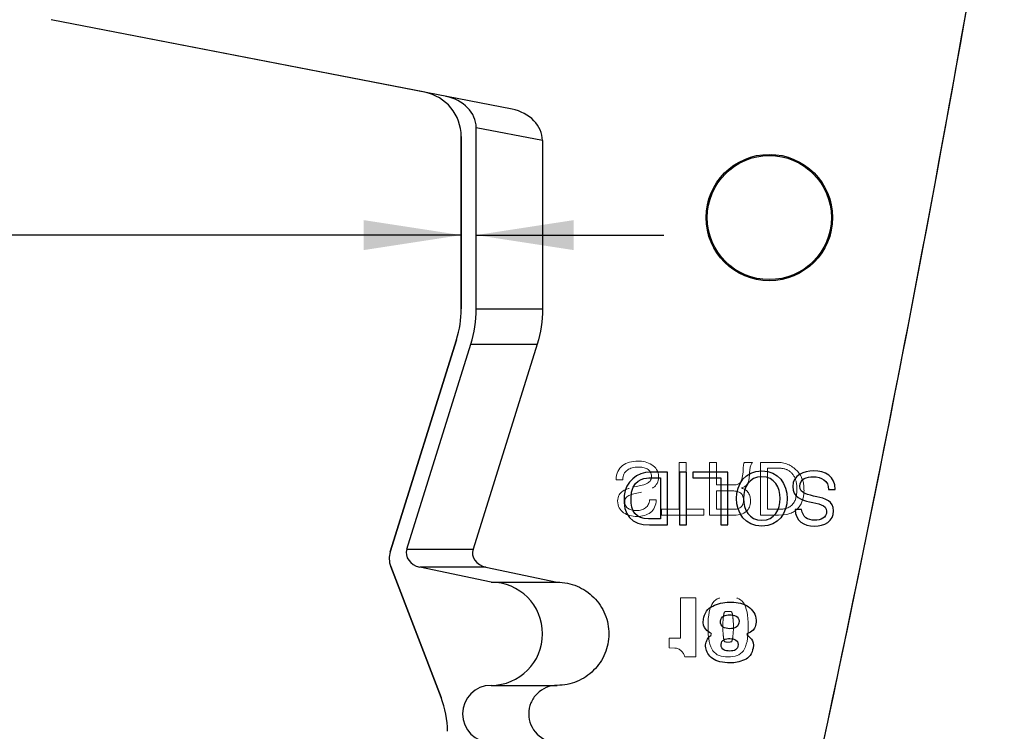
# Model space of a CAD drawing. Header units: inches. Extents: x 0.1 to 87.3, y 0.1 to 33.9.
# Tile 169 of 174: x 70.3 to 71.6, y 25.6 to 26.6. Entities that reach past the tile are written whole.
import ezdxf

# ---------------------------------------------------------------- set-up
doc = ezdxf.new("R2010")
doc.units = ezdxf.units.IN
doc.header["$MEASUREMENT"] = 0
doc.linetypes.add('HIDDEN', pattern=[0.075, 0.05, -0.025])
doc.layers.add('NOTES', color=5, linetype='Continuous')
doc.styles.add('SLDTEXTSTYLE0', font='TXT', dxfattribs={"width": 0.75})
doc.dimstyles.new('SLDDIMSTYLE5', dxfattribs={"dimtxt": 0.125, "dimasz": 0.13, "dimexe": 0, "dimexo": 0.0625, "dimgap": 0.03125, "dimtad": 0, "dimtih": 1, "dimtoh": 1, "dimdec": 4, "dimrnd": 1e-09, "dimzin": 4, "dimdsep": 46, "dimtxsty": 'SLDTEXTSTYLE0', "dimsah": 1, "dimcen": 0.09, "dimadec": 0, "dimazin": 1, "dimtfac": 1, "dimtdec": 4, "dimtmove": 0, "dimatfit": 0, "dimfxl": 1, "dimfrac": 2, "dimtolj": 1, "dimtzin": 12, "dimarcsym": 0})

# ---------------------------------------------------------------- blocks, each defined once
blk = doc.blocks.new('_D_20')
at = {"layer": 'NOTES'}
for p, q in [((70.8766, 25.4488), (70.4407, 25.4488)), ((70.8966, 25.4488), (71.1466, 25.4488)), ((70.8966, 25.3995), (70.8966, 25.3238))]:
    blk.add_line(p, q, dxfattribs=at)
for points in [[(70.8766, 25.4488), (70.7466, 25.4688), (70.7466, 25.4288)], [(70.8966, 25.4488), (71.0266, 25.4288), (71.0266, 25.4688)]]:
    blk.add_solid(points, dxfattribs=at)
at = {"layer": 'NOTES', "char_height": 0.125, "attachment_point": 1, "style": 'SLDTEXTSTYLE0'}
for s, insert in [('.0200', (69.349, 25.9076)), ('MINUS ~.012"', (69.0427, 25.7092)), ('OF BREAK CONDITION', (68.673, 25.5107)), ('GRIND STOCK', (68.9786, 25.3123)), ('(.008" MIN)', (69.1278, 25.1139))]:
    blk.add_mtext(s, dxfattribs=dict(at, insert=insert))
blk = doc.blocks.new('_D_23')
at = {"layer": 'NOTES'}
for p, q in [((70.8949, 26.2755), (70.2129, 26.2755)), ((70.9149, 26.2755), (71.1649, 26.2755))]:
    blk.add_line(p, q, dxfattribs=at)
for centre, start, end in [((69.9722, 26.2628), 153.4349, 206.5651), ((69.991, 26.2628), 333.4349, 26.5651)]:
    blk.add_arc(centre, 0.2219, start, end, dxfattribs=at)
for points in [[(70.8949, 26.2755), (70.7649, 26.2955), (70.7649, 26.2555)], [(70.9149, 26.2755), (71.0449, 26.2555), (71.0449, 26.2955)]]:
    blk.add_solid(points, dxfattribs=at)
at = {"layer": 'NOTES', "insert": (69.7738, 26.3247), "char_height": 0.125, "attachment_point": 1, "style": 'SLDTEXTSTYLE0'}
blk.add_mtext('.0200', dxfattribs=at)

msp = doc.modelspace()

# ---------------------------------------------------------------- linework, layer by layer
at = {"color": 7, "linetype": 'Continuous', "lineweight": 25}
for p, q in [((70.84635, 26.46577), (70.34891, 26.56246)), ((70.96257, 26.44317), (70.34891, 26.56246)), ((71.00312, 26.40145), (70.9149, 26.4186)), ((70.9149, 26.17722), (70.9149, 26.4186)), ((70.8949, 26.40687), (70.8949, 26.17722)), ((70.8949, 26.17722), (70.8949, 26.40687)), ((71.00312, 26.40145), (71.00312, 26.17722)), ((70.9149, 26.17722), (71.00312, 26.17722)), ((70.88864, 26.13621), (70.80039, 25.85379)), ((70.80039, 25.85379), (70.88864, 26.13621)), ((70.82242, 25.85723), (70.90773, 26.13024)), ((70.90773, 26.13024), (70.99595, 26.13024)), ((70.99595, 26.13024), (70.91063, 25.85723)), ((71.16033, 25.95198), (71.16033, 25.89733)), ((71.18551, 25.95987), (71.18551, 25.88945)), ((71.19487, 25.95987), (71.18551, 25.95987)), ((71.19487, 25.88945), (71.19487, 25.95987)), ((71.20348, 25.95987), (71.20348, 25.95197)), ((71.25013, 25.95987), (71.20348, 25.95987)), ((71.20348, 25.95197), (71.24076, 25.95197)), ((71.24076, 25.95197), (71.24076, 25.88945)), ((71.25013, 25.88945), (71.25013, 25.95987)), ((71.38424, 25.9367), (71.39311, 25.9367)), ((71.34833, 25.91006), (71.33946, 25.91006)), ((71.18551, 25.88945), (71.19487, 25.88945)), ((71.24076, 25.88945), (71.25013, 25.88945)), ((70.82242, 25.85723), (70.91063, 25.85723)), ((70.80102, 25.83406), (70.86825, 25.6594)), ((70.86825, 25.6594), (70.80102, 25.83406)), ((70.92788, 25.8333), (70.83966, 25.8333)), ((70.93459, 25.81312), (70.83966, 25.8333)), ((70.92788, 25.8333), (71.0228, 25.81312)), ((70.93459, 25.81312), (71.0228, 25.81312)), ((70.93459, 25.67572), (71.0228, 25.67572))]:
    msp.add_line(p, q, dxfattribs=at)
at = {"color": 7, "linetype": 'HIDDEN', "lineweight": 18}
for p, q in [((71.19444, 25.97279), (71.18506, 25.97279)), ((71.18506, 25.97279), (71.18506, 25.91027)), ((71.19444, 25.97279), (71.18506, 25.97279)), ((71.18506, 25.97279), (71.18506, 25.91027)), ((71.19444, 25.91027), (71.19444, 25.97279)), ((71.19444, 25.91027), (71.19444, 25.97279)), ((71.22573, 25.9728), (71.22573, 25.90237)), ((71.2351, 25.9728), (71.22573, 25.9728)), ((71.22573, 25.9728), (71.22573, 25.90237)), ((71.2351, 25.9728), (71.22573, 25.9728)), ((71.2351, 25.94272), (71.2351, 25.9728)), ((71.2351, 25.94272), (71.2351, 25.9728)), ((71.28274, 25.9728), (71.27228, 25.9728)), ((71.28274, 25.9728), (71.27228, 25.9728)), ((71.29332, 25.9728), (71.31542, 25.9728)), ((71.29332, 25.90238), (71.29332, 25.9728)), ((71.29332, 25.9728), (71.31542, 25.9728)), ((71.29332, 25.90238), (71.29332, 25.9728)), ((71.3027, 25.96491), (71.31828, 25.96491)), ((71.3027, 25.91026), (71.3027, 25.96491)), ((71.3027, 25.91026), (71.3027, 25.96491)), ((71.3027, 25.96491), (71.31828, 25.96491)), ((71.1011, 25.94962), (71.10998, 25.94962)), ((71.1011, 25.94962), (71.10998, 25.94962)), ((71.26806, 25.93867), (71.26808, 25.93888)), ((71.26806, 25.93867), (71.26808, 25.93888)), ((71.2351, 25.91027), (71.2351, 25.93483)), ((71.2351, 25.93483), (71.25463, 25.93483)), ((71.2351, 25.91027), (71.2351, 25.93483)), ((71.2351, 25.93483), (71.25463, 25.93483)), ((71.15476, 25.92299), (71.14588, 25.92299)), ((71.15476, 25.92299), (71.14588, 25.92299)), ((71.18506, 25.91027), (71.16159, 25.91027)), ((71.16159, 25.91027), (71.16159, 25.90237)), ((71.18506, 25.91027), (71.16159, 25.91027)), ((71.16159, 25.91027), (71.16159, 25.90237)), ((71.16159, 25.90237), (71.21791, 25.90237)), ((71.16159, 25.90237), (71.21791, 25.90237)), ((71.21791, 25.91027), (71.19444, 25.91027)), ((71.21791, 25.91027), (71.19444, 25.91027)), ((71.21791, 25.90237), (71.21791, 25.91027)), ((71.21791, 25.90237), (71.21791, 25.91027)), ((71.31749, 25.90238), (71.29332, 25.90238)), ((71.31749, 25.90238), (71.29332, 25.90238)), ((71.31601, 25.91026), (71.3027, 25.91026)), ((71.31601, 25.91026), (71.3027, 25.91026)), ((71.32318, 25.91055), (71.31601, 25.91026)), ((71.32318, 25.91055), (71.31601, 25.91026)), ((71.32828, 25.90344), (71.31749, 25.90238)), ((71.32828, 25.90344), (71.31749, 25.90238)), ((71.18682, 25.79228), (71.20747, 25.79228)), ((71.18682, 25.73876), (71.18682, 25.79228)), ((71.18682, 25.73876), (71.18682, 25.79228)), ((71.18682, 25.79228), (71.20747, 25.79228)), ((71.20747, 25.79228), (71.20747, 25.71366)), ((71.20747, 25.79228), (71.20747, 25.71366)), ((71.17194, 25.73875), (71.18682, 25.73876)), ((71.17194, 25.73875), (71.18682, 25.73876)), ((71.17194, 25.72587), (71.17194, 25.73875)), ((71.17194, 25.72587), (71.17194, 25.73875)), ((71.1793, 25.7254), (71.17194, 25.72587)), ((71.1793, 25.7254), (71.17194, 25.72587)), ((71.20747, 25.71366), (71.19259, 25.71366)), ((71.20747, 25.71366), (71.19259, 25.71366))]:
    msp.add_line(p, q, dxfattribs=at)
at = {"color": 7, "linetype": 'Continuous', "lineweight": 25}
for radius in [0.08418, 0.08268]:
    msp.add_circle((71.30525, 26.29885), radius, dxfattribs=at)
at = {"color": 7, "linetype": 'HIDDEN', "lineweight": 18}
msp.add_circle((71.30525, 26.29885), 0.08418, dxfattribs=at)
at = {"color": 7, "linetype": 'Continuous', "lineweight": 25}
for centre, radius, start, end in [((44.42832, 31.36607), 27.55906, 346.428925, 350.611434), ((44.42832, 31.36607), 27.55906, 346.428925, 350.564485), ((70.8349, 26.40687), 0.06, 0, 79), ((70.8349, 26.40687), 0.06, 0, 79), ((70.75742, 26.17722), 0.13748, 342.64598, 0), ((70.75742, 26.17722), 0.13748, 342.64598, 0), ((70.75742, 26.17722), 0.15748, 342.64598, 360), ((70.82902, 25.84484), 0.03, 162.64598, 201.05179), ((70.82902, 25.84484), 0.03, 162.64598, 201.05179), ((70.93459, 25.74442), 0.0687, 270, 90), ((71.22621, 25.74366), 0.00192, 307.16407, 57.345), ((71.27659, 25.74356), 0.00116, 108.76806, 237.8826), ((70.93459, 25.63772), 0.03799, 90, 270), ((70.75159, 25.6145), 0.125, 359.99999, 21.05179), ((70.75159, 25.6145), 0.125, 359.99999, 21.05179)]:
    msp.add_arc(centre, radius, start, end, dxfattribs=at)
at = {"color": 7, "linetype": 'HIDDEN', "lineweight": 18}
for centre, radius, start, end in [((71.31599, 25.93672), 0.03609, 43.84303, 90.90676), ((71.31599, 25.93672), 0.03609, 43.84303, 90.90676), ((71.31927, 25.94172), 0.0232, 55.19107, 92.45467), ((71.31927, 25.94172), 0.0232, 55.19107, 92.45467), ((71.31807, 25.94245), 0.02333, 10.19261, 51.75836), ((71.31807, 25.94245), 0.02333, 10.19261, 51.75836), ((71.31815, 25.93879), 0.03309, 0.77529, 43.84303), ((71.31815, 25.93879), 0.03309, 0.77529, 43.84303), ((71.29468, 25.93716), 0.0473, 343.23887, 11.48811), ((71.29468, 25.93716), 0.0473, 343.23887, 11.48811), ((71.30994, 25.93505), 0.04152, 335.08546, 5.79516), ((71.30994, 25.93505), 0.04152, 335.08546, 5.79516), ((71.32171, 25.9298), 0.01932, 274.36052, 341.00116), ((71.32171, 25.9298), 0.01932, 274.36052, 341.00116), ((71.32354, 25.93019), 0.02716, 280.03358, 332.28659), ((71.32354, 25.93019), 0.02716, 280.03358, 332.28659), ((71.17836, 25.71094), 0.01449, 10.84084, 86.27498), ((71.17836, 25.71094), 0.01449, 10.84084, 86.27498)]:
    msp.add_arc(centre, radius, start, end, dxfattribs=at)
at = {"color": 7, "linetype": 'Continuous', "lineweight": 25}
for centre, major_axis, ratio, start_param, end_param in [((70.86684, 26.42168), (0.04747, -0.00923), 0.8141078, 0.1569451, 1.5707928), ((70.95505, 26.40453), (0.04747, -0.00923), 0.8141078, 0.1569451, 1.5707929), ((70.8457, 25.85235), (-0.02403, 0), 0.819152, 6.0325817, 7.6000973), ((70.93391, 25.85235), (-0.02403, 0), 0.819152, 6.0325817, 7.6000973)]:
    msp.add_ellipse(centre, major_axis=major_axis, ratio=ratio, start_param=start_param, end_param=end_param, dxfattribs=at)
msp.add_open_spline([(71.00312, 26.17722), (71.00312, 26.1612), (71.00073, 26.14554), (70.99595, 26.13024)], degree=3, dxfattribs=at)
at = {"color": 7, "linetype": 'HIDDEN', "lineweight": 18}
for points, knots in [([(71.1011, 25.94962), (71.1011, 25.96678), (71.11441, 25.97447), (71.1302, 25.97447), (71.14302, 25.97447), (71.15771, 25.96846), (71.15771, 25.95346), (71.15771, 25.93966), (71.14647, 25.93571), (71.13523, 25.93315)], [0.14285714, 0.14285714, 0.14285714, 0.14285714, 0.21428571, 0.21428571, 0.21428571, 0.28571429, 0.28571429, 0.28571429, 0.35714286, 0.35714286, 0.35714286, 0.35714286]), ([(71.1011, 25.94962), (71.1011, 25.96678), (71.11441, 25.97447), (71.1302, 25.97447), (71.14302, 25.97447), (71.15771, 25.96846), (71.15771, 25.95346), (71.15771, 25.93966), (71.14647, 25.93571), (71.13523, 25.93315)], [0.14285714, 0.14285714, 0.14285714, 0.14285714, 0.21428571, 0.21428571, 0.21428571, 0.28571429, 0.28571429, 0.28571429, 0.35714286, 0.35714286, 0.35714286, 0.35714286]), ([(71.1011, 25.94962), (71.1011, 25.96678), (71.11441, 25.97447), (71.1302, 25.97447), (71.14302, 25.97447), (71.15771, 25.96846), (71.15771, 25.95346), (71.15771, 25.93966), (71.14647, 25.93571), (71.13523, 25.93315)], [0.14285714, 0.14285714, 0.14285714, 0.14285714, 0.21428571, 0.21428571, 0.21428571, 0.28571429, 0.28571429, 0.28571429, 0.35714286, 0.35714286, 0.35714286, 0.35714286]), ([(71.12585, 25.93995), (71.1371, 25.94242), (71.14834, 25.9441), (71.14834, 25.95377), (71.14834, 25.96392), (71.13897, 25.96659), (71.13049, 25.96659)], [0.85714286, 0.85714286, 0.85714286, 0.85714286, 0.92857143, 0.92857143, 0.92857143, 1, 1, 1, 1]), ([(71.12585, 25.93995), (71.1371, 25.94242), (71.14834, 25.9441), (71.14834, 25.95377), (71.14834, 25.96392), (71.13897, 25.96659), (71.13049, 25.96659)], [0.85714286, 0.85714286, 0.85714286, 0.85714286, 0.92857143, 0.92857143, 0.92857143, 1, 1, 1, 1]), ([(71.12585, 25.93995), (71.1371, 25.94242), (71.14834, 25.9441), (71.14834, 25.95377), (71.14834, 25.96392), (71.13897, 25.96659), (71.13049, 25.96659)], [0.85714286, 0.85714286, 0.85714286, 0.85714286, 0.92857143, 0.92857143, 0.92857143, 1, 1, 1, 1]), ([(71.2351, 25.94272), (71.24273, 25.94272), (71.25036, 25.94272), (71.25798, 25.94272), (71.26705, 25.94272), (71.26874, 25.94853), (71.26973, 25.95544)], [0.53846154, 0.53846154, 0.53846154, 0.53846154, 0.61538462, 0.61538462, 0.61538462, 0.69230769, 0.69230769, 0.69230769, 0.69230769]), ([(71.2351, 25.94272), (71.24273, 25.94272), (71.25036, 25.94272), (71.25798, 25.94272), (71.26705, 25.94272), (71.26874, 25.94853), (71.26973, 25.95544)], [0.53846154, 0.53846154, 0.53846154, 0.53846154, 0.61538462, 0.61538462, 0.61538462, 0.69230769, 0.69230769, 0.69230769, 0.69230769]), ([(71.2351, 25.94272), (71.24273, 25.94272), (71.25036, 25.94272), (71.25798, 25.94272), (71.26705, 25.94272), (71.26874, 25.94853), (71.26973, 25.95544)], [0.53846154, 0.53846154, 0.53846154, 0.53846154, 0.61538462, 0.61538462, 0.61538462, 0.69230769, 0.69230769, 0.69230769, 0.69230769]), ([(71.15476, 25.92299), (71.15417, 25.90751), (71.14321, 25.9007), (71.12882, 25.9007), (71.11599, 25.9007), (71.10327, 25.90702), (71.10327, 25.92132), (71.10327, 25.93423), (71.11461, 25.93749), (71.12585, 25.93995)], [0.64285714, 0.64285714, 0.64285714, 0.64285714, 0.71428571, 0.71428571, 0.71428571, 0.78571429, 0.78571429, 0.78571429, 0.85714286, 0.85714286, 0.85714286, 0.85714286]), ([(71.15476, 25.92299), (71.15417, 25.90751), (71.14321, 25.9007), (71.12882, 25.9007), (71.11599, 25.9007), (71.10327, 25.90702), (71.10327, 25.92132), (71.10327, 25.93423), (71.11461, 25.93749), (71.12585, 25.93995)], [0.64285714, 0.64285714, 0.64285714, 0.64285714, 0.71428571, 0.71428571, 0.71428571, 0.78571429, 0.78571429, 0.78571429, 0.85714286, 0.85714286, 0.85714286, 0.85714286]), ([(71.15476, 25.92299), (71.15417, 25.90751), (71.14321, 25.9007), (71.12882, 25.9007), (71.11599, 25.9007), (71.10327, 25.90702), (71.10327, 25.92132), (71.10327, 25.93423), (71.11461, 25.93749), (71.12585, 25.93995)], [0.64285714, 0.64285714, 0.64285714, 0.64285714, 0.71428571, 0.71428571, 0.71428571, 0.78571429, 0.78571429, 0.78571429, 0.85714286, 0.85714286, 0.85714286, 0.85714286]), ([(71.26806, 25.93867), (71.27653, 25.9363), (71.28027, 25.9293), (71.28027, 25.92082), (71.28027, 25.90958), (71.27208, 25.90237), (71.25887, 25.90237), (71.24782, 25.90237), (71.23677, 25.90237), (71.22573, 25.90237)], [0.07692308, 0.07692308, 0.07692308, 0.07692308, 0.15384615, 0.15384615, 0.15384615, 0.23076923, 0.23076923, 0.23076923, 0.30769231, 0.30769231, 0.30769231, 0.30769231]), ([(71.26806, 25.93867), (71.27653, 25.9363), (71.28027, 25.9293), (71.28027, 25.92082), (71.28027, 25.90958), (71.27208, 25.90237), (71.25887, 25.90237), (71.24782, 25.90237), (71.23677, 25.90237), (71.22573, 25.90237)], [0.07692308, 0.07692308, 0.07692308, 0.07692308, 0.15384615, 0.15384615, 0.15384615, 0.23076923, 0.23076923, 0.23076923, 0.30769231, 0.30769231, 0.30769231, 0.30769231]), ([(71.26806, 25.93867), (71.27653, 25.9363), (71.28027, 25.9293), (71.28027, 25.92082), (71.28027, 25.90958), (71.27208, 25.90237), (71.25887, 25.90237), (71.24782, 25.90237), (71.23677, 25.90237), (71.22573, 25.90237)], [0.07692308, 0.07692308, 0.07692308, 0.07692308, 0.15384615, 0.15384615, 0.15384615, 0.23076923, 0.23076923, 0.23076923, 0.30769231, 0.30769231, 0.30769231, 0.30769231]), ([(71.13523, 25.93315), (71.12388, 25.93059), (71.11264, 25.92931), (71.11264, 25.92063), (71.11264, 25.91145), (71.12053, 25.9086), (71.12842, 25.9086), (71.13808, 25.9086), (71.14479, 25.91293), (71.14588, 25.92299)], [0.35714286, 0.35714286, 0.35714286, 0.35714286, 0.42857143, 0.42857143, 0.42857143, 0.5, 0.5, 0.5, 0.57142857, 0.57142857, 0.57142857, 0.57142857]), ([(71.13523, 25.93315), (71.12388, 25.93059), (71.11264, 25.92931), (71.11264, 25.92063), (71.11264, 25.91145), (71.12053, 25.9086), (71.12842, 25.9086), (71.13808, 25.9086), (71.14479, 25.91293), (71.14588, 25.92299)], [0.35714286, 0.35714286, 0.35714286, 0.35714286, 0.42857143, 0.42857143, 0.42857143, 0.5, 0.5, 0.5, 0.57142857, 0.57142857, 0.57142857, 0.57142857]), ([(71.13523, 25.93315), (71.12388, 25.93059), (71.11264, 25.92931), (71.11264, 25.92063), (71.11264, 25.91145), (71.12053, 25.9086), (71.12842, 25.9086), (71.13808, 25.9086), (71.14479, 25.91293), (71.14588, 25.92299)], [0.35714286, 0.35714286, 0.35714286, 0.35714286, 0.42857143, 0.42857143, 0.42857143, 0.5, 0.5, 0.5, 0.57142857, 0.57142857, 0.57142857, 0.57142857]), ([(71.2351, 25.91027), (71.24286, 25.91027), (71.25062, 25.91027), (71.25838, 25.91027), (71.26716, 25.91027), (71.2709, 25.9154), (71.2709, 25.9223), (71.2709, 25.93256), (71.26341, 25.93483), (71.25463, 25.93483)], [0.4, 0.4, 0.4, 0.4, 0.6, 0.6, 0.6, 0.8, 0.8, 0.8, 1, 1, 1, 1]), ([(71.2351, 25.91027), (71.24286, 25.91027), (71.25062, 25.91027), (71.25838, 25.91027), (71.26716, 25.91027), (71.2709, 25.9154), (71.2709, 25.9223), (71.2709, 25.93256), (71.26341, 25.93483), (71.25463, 25.93483)], [0.4, 0.4, 0.4, 0.4, 0.6, 0.6, 0.6, 0.8, 0.8, 0.8, 1, 1, 1, 1]), ([(71.2351, 25.91027), (71.24286, 25.91027), (71.25062, 25.91027), (71.25838, 25.91027), (71.26716, 25.91027), (71.2709, 25.9154), (71.2709, 25.9223), (71.2709, 25.93256), (71.26341, 25.93483), (71.25463, 25.93483)], [0.4, 0.4, 0.4, 0.4, 0.6, 0.6, 0.6, 0.8, 0.8, 0.8, 1, 1, 1, 1]), ([(71.25037, 25.71366), (71.23194, 25.71366), (71.22361, 25.72199), (71.22361, 25.75375), (71.22361, 25.78551), (71.23194, 25.79383), (71.25037, 25.79383), (71.26881, 25.79383), (71.27713, 25.78551), (71.27713, 25.75375), (71.27713, 25.72199), (71.26881, 25.71366), (71.25037, 25.71366)], [0, 0, 0, 0, 0.25, 0.25, 0.25, 0.5, 0.5, 0.5, 0.75, 0.75, 0.75, 1, 1, 1, 1]), ([(71.25037, 25.71366), (71.26881, 25.71366), (71.27713, 25.72199), (71.27713, 25.75375), (71.27713, 25.78551), (71.26881, 25.79383), (71.25037, 25.79383), (71.23194, 25.79383), (71.22361, 25.78551), (71.22361, 25.75375), (71.22361, 25.72199), (71.23194, 25.71366), (71.25037, 25.71366)], [0, 0, 0, 0, 0.25, 0.25, 0.25, 0.5, 0.5, 0.5, 0.75, 0.75, 0.75, 1, 1, 1, 1]), ([(71.25037, 25.71366), (71.23194, 25.71366), (71.22361, 25.72199), (71.22361, 25.75375), (71.22361, 25.78551), (71.23194, 25.79383), (71.25037, 25.79383), (71.26881, 25.79383), (71.27713, 25.78551), (71.27713, 25.75375), (71.27713, 25.72199), (71.26881, 25.71366), (71.25037, 25.71366)], [0, 0, 0, 0, 0.25, 0.25, 0.25, 0.5, 0.5, 0.5, 0.75, 0.75, 0.75, 1, 1, 1, 1])]:
    msp.add_open_spline(points, degree=3, knots=knots, dxfattribs=at)
for points in [[(71.13049, 25.96659), (71.11984, 25.96659), (71.10998, 25.96145), (71.10998, 25.94962)], [(71.13049, 25.96659), (71.11984, 25.96659), (71.10998, 25.96145), (71.10998, 25.94962)], [(71.13049, 25.96659), (71.11984, 25.96659), (71.10998, 25.96145), (71.10998, 25.94962)], [(71.26973, 25.95544), (71.2711, 25.96233), (71.26961, 25.96993), (71.27228, 25.9728)], [(71.26973, 25.95544), (71.2711, 25.96233), (71.26961, 25.96993), (71.27228, 25.9728)], [(71.26973, 25.95544), (71.2711, 25.96233), (71.26961, 25.96993), (71.27228, 25.9728)], [(71.28274, 25.9728), (71.27879, 25.96797), (71.27919, 25.96028), (71.2786, 25.95337)], [(71.28274, 25.9728), (71.27879, 25.96797), (71.27919, 25.96028), (71.2786, 25.95337)], [(71.28274, 25.9728), (71.27879, 25.96797), (71.27919, 25.96028), (71.2786, 25.95337)], [(71.2786, 25.95337), (71.27791, 25.94647), (71.27623, 25.94047), (71.26808, 25.93888)], [(71.2786, 25.95337), (71.27791, 25.94647), (71.27623, 25.94047), (71.26808, 25.93888)], [(71.2786, 25.95337), (71.27791, 25.94647), (71.27623, 25.94047), (71.26808, 25.93888)], [(71.24579, 25.73375), (71.24487, 25.7356), (71.24427, 25.73754), (71.24281, 25.75375), (71.24427, 25.76996), (71.24487, 25.77189), (71.24579, 25.77375)], [(71.24579, 25.73375), (71.24487, 25.7356), (71.24427, 25.73754), (71.24281, 25.75375), (71.24427, 25.76996), (71.24487, 25.77189), (71.24579, 25.77375)], [(71.24579, 25.73375), (71.24487, 25.7356), (71.24427, 25.73754), (71.24281, 25.75375), (71.24427, 25.76996), (71.24487, 25.77189), (71.24579, 25.77375)], [(71.24579, 25.73375), (71.24487, 25.7356), (71.24427, 25.73754), (71.24281, 25.75375), (71.24427, 25.76996), (71.24487, 25.77189), (71.24579, 25.77375)], [(71.24579, 25.77375), (71.24633, 25.77388), (71.24708, 25.77402), (71.25037, 25.77421), (71.25366, 25.77402), (71.25441, 25.77388), (71.25495, 25.77375)], [(71.24579, 25.77375), (71.24633, 25.77388), (71.24708, 25.77402), (71.25037, 25.77421), (71.25366, 25.77402), (71.25441, 25.77388), (71.25495, 25.77375)], [(71.25495, 25.77375), (71.25588, 25.77189), (71.25648, 25.76996), (71.25794, 25.75375), (71.25648, 25.73754), (71.25588, 25.7356), (71.25495, 25.73375)], [(71.25495, 25.77375), (71.25588, 25.77189), (71.25648, 25.76996), (71.25794, 25.75375), (71.25648, 25.73754), (71.25588, 25.7356), (71.25495, 25.73375)], [(71.25495, 25.77375), (71.25588, 25.77189), (71.25648, 25.76996), (71.25794, 25.75375), (71.25648, 25.73754), (71.25588, 25.7356), (71.25495, 25.73375)], [(71.25495, 25.77375), (71.25588, 25.77189), (71.25648, 25.76996), (71.25794, 25.75375), (71.25648, 25.73754), (71.25588, 25.7356), (71.25495, 25.73375)], [(71.25495, 25.73375), (71.25441, 25.73361), (71.25366, 25.73348), (71.25037, 25.73328), (71.24708, 25.73348), (71.24633, 25.73361), (71.24579, 25.73375)], [(71.25495, 25.73375), (71.25441, 25.73361), (71.25366, 25.73348), (71.25037, 25.73328), (71.24708, 25.73348), (71.24633, 25.73361), (71.24579, 25.73375)]]:
    msp.add_open_spline(points, degree=3, dxfattribs=at)
at = {"color": 7, "linetype": 'Continuous', "lineweight": 25}
for points, knots in [([(71.16971, 25.88945), (71.16971, 25.88945), (71.16971, 25.95987), (71.16971, 25.95987), (71.16971, 25.95987), (71.14702, 25.95987), (71.14702, 25.95987), (71.12914, 25.95987), (71.1134, 25.94658), (71.11195, 25.92877)], [0.4, 0.4, 0.4, 0.4, 0.6, 0.6, 0.6, 0.8, 0.8, 0.8, 1, 1, 1, 1]), ([(71.16033, 25.89733), (71.15508, 25.89733), (71.14982, 25.89733), (71.14456, 25.89733), (71.12729, 25.89733), (71.12109, 25.9075), (71.12109, 25.92426), (71.12109, 25.9502), (71.13834, 25.95198), (71.14475, 25.95198), (71.14995, 25.95198), (71.15514, 25.95198), (71.16033, 25.95198)], [0, 0, 0, 0, 0.2, 0.2, 0.2, 0.4, 0.4, 0.4, 0.6, 0.6, 0.6, 0.8, 0.8, 0.8, 0.8]), ([(71.29533, 25.88777), (71.31772, 25.88777), (71.32907, 25.90552), (71.32907, 25.92465), (71.32907, 25.9438), (71.31772, 25.96155), (71.29533, 25.96155), (71.27295, 25.96155), (71.26161, 25.9438), (71.26161, 25.92465), (71.26161, 25.90552), (71.27295, 25.88777), (71.29533, 25.88777)], [0, 0, 0, 0, 0.25, 0.25, 0.25, 0.5, 0.5, 0.5, 0.75, 0.75, 0.75, 1, 1, 1, 1]), ([(71.29533, 25.95365), (71.31251, 25.95365), (71.31969, 25.93886), (71.31969, 25.92465), (71.31969, 25.91045), (71.31251, 25.89566), (71.29533, 25.89566), (71.27818, 25.89566), (71.27098, 25.91045), (71.27098, 25.92465), (71.27098, 25.93886), (71.27818, 25.95365), (71.29533, 25.95365)], [0, 0, 0, 0, 0.25, 0.25, 0.25, 0.5, 0.5, 0.5, 0.75, 0.75, 0.75, 1, 1, 1, 1]), ([(71.39311, 25.9367), (71.39311, 25.95385), (71.3798, 25.96154), (71.36401, 25.96154), (71.3512, 25.96154), (71.33651, 25.95553), (71.33651, 25.94053), (71.33651, 25.92673), (71.34774, 25.92278), (71.35898, 25.92022)], [0.78571429, 0.78571429, 0.78571429, 0.78571429, 0.85714286, 0.85714286, 0.85714286, 0.92857143, 0.92857143, 0.92857143, 1, 1, 1, 1]), ([(71.36835, 25.92702), (71.35711, 25.92949), (71.34587, 25.93117), (71.34587, 25.94084), (71.34587, 25.95099), (71.35524, 25.95366), (71.36372, 25.95366), (71.37438, 25.95366), (71.38424, 25.94852), (71.38424, 25.9367)], [0.5, 0.5, 0.5, 0.5, 0.57142857, 0.57142857, 0.57142857, 0.64285714, 0.64285714, 0.64285714, 0.71428571, 0.71428571, 0.71428571, 0.71428571]), ([(71.11195, 25.92877), (71.10979, 25.90215), (71.12208, 25.88945), (71.14555, 25.88945), (71.1536, 25.88945), (71.16165, 25.88945), (71.16971, 25.88945)], [0, 0, 0, 0, 0.2, 0.2, 0.2, 0.4, 0.4, 0.4, 0.4]), ([(71.33946, 25.91006), (71.34005, 25.89458), (71.351, 25.88777), (71.3654, 25.88777), (71.37823, 25.88777), (71.39094, 25.89409), (71.39094, 25.90839), (71.39094, 25.9213), (71.3796, 25.92456), (71.36835, 25.92702)], [0.28571429, 0.28571429, 0.28571429, 0.28571429, 0.35714286, 0.35714286, 0.35714286, 0.42857143, 0.42857143, 0.42857143, 0.5, 0.5, 0.5, 0.5]), ([(71.35898, 25.92022), (71.37033, 25.91766), (71.38156, 25.91638), (71.38156, 25.9077), (71.38156, 25.89852), (71.37368, 25.89567), (71.36579, 25.89567), (71.35613, 25.89567), (71.34943, 25.9), (71.34833, 25.91006)], [0, 0, 0, 0, 0.07142857, 0.07142857, 0.07142857, 0.14285714, 0.14285714, 0.14285714, 0.21428571, 0.21428571, 0.21428571, 0.21428571]), ([(71.0228, 25.81312), (71.03185, 25.81312), (71.04086, 25.81131), (71.05752, 25.80438), (71.06516, 25.79925), (71.07789, 25.78645), (71.08297, 25.77878), (71.08981, 25.76205), (71.09154, 25.75309), (71.09148, 25.73967), (71.09102, 25.73513), (71.08924, 25.72637), (71.08793, 25.7221), (71.08274, 25.70966), (71.07769, 25.70213), (71.0681, 25.69257), (71.06464, 25.68974), (71.05721, 25.68479), (71.0532, 25.68264), (71.04077, 25.6775), (71.03185, 25.67572), (71.0228, 25.67572)], [0, 0, 0, 0, 0.125, 0.125, 0.25, 0.25, 0.375, 0.375, 0.5, 0.5, 0.5625, 0.5625, 0.625, 0.625, 0.75, 0.75, 0.8125, 0.8125, 0.875, 0.875, 1, 1, 1, 1]), ([(71.22725, 25.74527), (71.22481, 25.74653), (71.21947, 25.75103), (71.21549, 25.75888), (71.22072, 25.77542), (71.23243, 25.78406), (71.25178, 25.78771), (71.27622, 25.78483), (71.28873, 25.76915), (71.28741, 25.75452), (71.28324, 25.74797), (71.279, 25.74561), (71.27621, 25.74466)], [0, 0, 0, 0, 0.0926496, 0.2260604, 0.2927658, 0.3594711, 0.4928819, 0.6262926, 0.7597033, 0.8264087, 0.8931141, 1, 1, 1, 1]), ([(71.25264, 25.76972), (71.24719, 25.76972), (71.2402, 25.76784), (71.2402, 25.76117), (71.2402, 25.75373), (71.24575, 25.75118), (71.25241, 25.75118), (71.25885, 25.75118), (71.26496, 25.7534), (71.26496, 25.76117), (71.26496, 25.76784), (71.25819, 25.76972), (71.25264, 25.76972)], [0, 0, 0, 0, 0.25, 0.25, 0.25, 0.5, 0.5, 0.5, 0.75, 0.75, 0.75, 1, 1, 1, 1]), ([(71.27597, 25.74258), (71.27818, 25.74119), (71.28261, 25.73655), (71.28554, 25.72988), (71.28049, 25.71457), (71.27237, 25.7092), (71.26195, 25.70622), (71.25381, 25.70532), (71.23846, 25.70677), (71.22592, 25.71248), (71.21959, 25.72451), (71.22046, 25.73263), (71.22318, 25.73807), (71.2256, 25.74079), (71.22737, 25.74213)], [0, 0, 0, 0, 0.1014901, 0.2368262, 0.3044943, 0.3721623, 0.4398304, 0.5074984, 0.5751665, 0.6428345, 0.7781707, 0.8631295, 0.9135068, 1, 1, 1, 1]), ([(71.25275, 25.73819), (71.24731, 25.73819), (71.24108, 25.73652), (71.24108, 25.73008), (71.24108, 25.72275), (71.24686, 25.72142), (71.25264, 25.72142), (71.25841, 25.72142), (71.26374, 25.72308), (71.26374, 25.73008), (71.26374, 25.73619), (71.25808, 25.73819), (71.25275, 25.73819)], [0, 0, 0, 0, 0.25, 0.25, 0.25, 0.5, 0.5, 0.5, 0.75, 0.75, 0.75, 1, 1, 1, 1]), ([(71.0228, 25.67572), (71.01283, 25.67572), (71.00297, 25.67162), (70.99242, 25.66108), (70.98961, 25.65687), (70.9858, 25.64766), (70.98481, 25.64269), (70.98481, 25.62779), (70.9889, 25.6179), (71.00297, 25.60382), (71.01283, 25.59973), (71.0228, 25.59973)], [0, 0, 0, 0, 0.25, 0.25, 0.375, 0.375, 0.5, 0.5, 0.75, 0.75, 1, 1, 1, 1])]:
    msp.add_open_spline(points, degree=3, knots=knots, dxfattribs=at)

# ---------------------------------------------------------------- dimensions: what is measured, and where the dimension line sits
at = {"layer": 'NOTES'}
dim = msp.add_linear_dim(base=(70.9149, 26.2755), p1=(70.8949, 26.17722), p2=(70.9149, 26.17722), text='(<>)', dimstyle='SLDDIMSTYLE5', dxfattribs=at)
dim.commit()
dim.dimension.update_dxf_attribs({"geometry": '_D_23', "text_midpoint": (69.98162, 26.2755), "dimtype": 160})
dim = msp.add_linear_dim(base=(70.89659, 25.44882), p1=(70.87659, 25.6145), p2=(70.89659, 25.44954), angle=359.99999, text='<>\\PMINUS ~.012"\\POF BREAK CONDITION\\PGRIND STOCK \\P(.008" MIN)\\P', dimstyle='SLDDIMSTYLE5', dxfattribs=at)
dim.commit()
dim.dimension.update_dxf_attribs({"geometry": '_D_20', "text_midpoint": (69.55682, 25.44882), "dimtype": 160})

doc.saveas('drawing.dxf')
